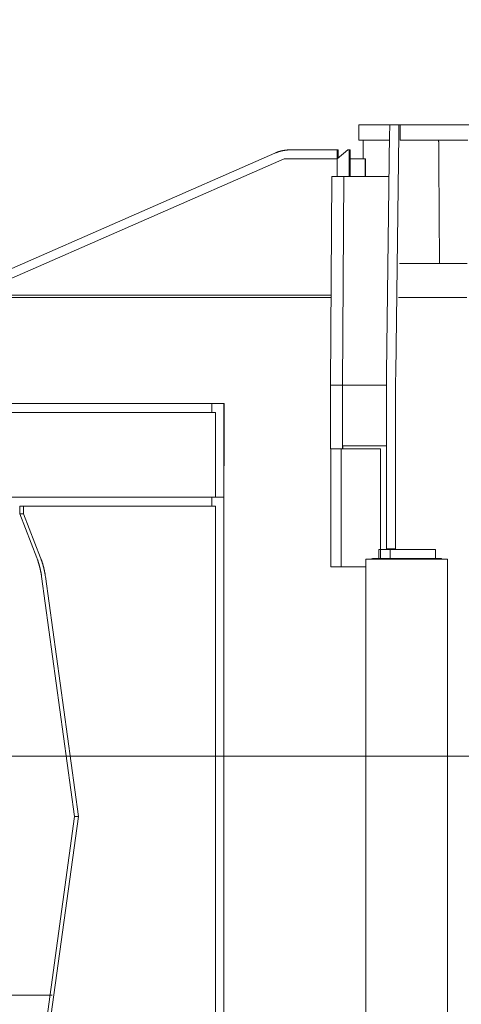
# Model space of a CAD drawing. Extents: x 0 to 59450, y 0 to 42050.
# Tile 97 of 256: x 24582 to 24874, y 7651 to 8301. Entities that reach past the tile are written whole.
import ezdxf

# ---------------------------------------------------------------- set-up
doc = ezdxf.new("R2010")
doc.units = 0
doc.header["$LTSCALE"] = 20
doc.header["$MEASUREMENT"] = 0
doc.layers.get('0').update_dxf_attribs({"linetype": 'CONTINUOUS'})
doc.layers.get('Defpoints').update_dxf_attribs({"linetype": 'CONTINUOUS'})
doc.dimstyles.new('DXF001', dxfattribs={"dimtxt": 3.1, "dimasz": 2, "dimexe": 2, "dimexo": 0.8, "dimgap": 0.09, "dimtad": 1, "dimdsep": 46, "dimtxsty": 'STANDARD', "dimcen": 0.09, "dimazin": 2, "dimtfac": 0.645161, "dimtdec": 4, "dimtmove": 0, "dimatfit": 3, "dimfxl": 1, "dimtvp": 0.66129, "dimtolj": 1, "dimtzin": 0, "dimarcsym": 0})

# ---------------------------------------------------------------- blocks, each defined once
blk = doc.blocks.new('_OPEN')
at = {"color": 0, "linetype": 'ByBlock', "lineweight": -2}
for p, q in [((-1, 0.166667), (0, 0)), ((0, 0), (-1, -0.166667)), ((0, 0), (-1, 0))]:
    blk.add_line(p, q, dxfattribs=at)
blk = doc.blocks.new('*D30')
at = {"color": 0, "linetype": 'Continuous', "lineweight": -2}
for p, q in [((29198.94, 9314.54), (23516.2, 9314.54)), ((23518.2, 9312.54), (23518.2, 6317.04)), ((29202.69, 6315.04), (23516.2, 6315.04))]:
    blk.add_line(p, q, dxfattribs=at)
at = {"layer": 'Defpoints', "color": 0, "linetype": 'Continuous'}
for p in [(29199.74, 9314.54), (23518.2, 6315.04), (29203.49, 6315.04)]:
    blk.add_point(p, dxfattribs=at)
at = {"color": 0, "linetype": 'Continuous', "lineweight": -2, "xscale": 2, "yscale": 2, "zscale": 2}
for p, rotation in [((23518.2, 9314.54), 90), ((23518.2, 6315.04), 270)]:
    blk.add_blockref('_OPEN', p, dxfattribs=dict(at, rotation=rotation))
at = {"color": 0, "linetype": 'Continuous', "lineweight": 13, "insert": (23468.11, 7988.69), "char_height": 100, "attachment_point": 5, "rotation": 90}
blk.add_mtext('\\A1;\\A1;3000', dxfattribs=at)

msp = doc.modelspace()

# ---------------------------------------------------------------- linework, layer by layer
at = {"color": 3, "linetype": 'Continuous', "lineweight": 13}
for p, q in [((24805.959, 8221.774), (24805.959, 8231.774)), ((24821.986, 8231.774), (24805.959, 8231.774)), ((24821.986, 8231.774), (24826.374, 8231.774)), ((24826.374, 8231.773), (24826.368, 8231.766)), ((24832.374, 8231.774), (24826.374, 8231.774)), ((24832.257, 8228.913), (24832.263, 8229.19)), ((24832.263, 8229.19), (24832.268, 8229.454)), ((24832.374, 8231.774), (24833.121, 8231.774)), ((24833.121, 8231.774), (24833.121, 8221.774)), ((24833.122, 8231.774), (24838.256, 8231.774)), ((24855.958, 8231.774), (24838.256, 8231.774)), ((24855.958, 8231.774), (24856.514, 8231.774)), ((24861.549, 8231.774), (24856.514, 8231.774)), ((24861.549, 8231.774), (24881.548, 8231.774)), ((24826.204, 8225.431), (24824.235, 8067.96)), ((24826.215, 8226.314), (24826.203, 8225.43)), ((24826.23, 8227.378), (24826.224, 8226.973)), ((24826.235, 8227.671), (24826.23, 8227.378)), ((24826.24, 8227.989), (24826.235, 8227.671)), ((24826.246, 8228.318), (24826.24, 8227.989)), ((24826.252, 8228.625), (24826.246, 8228.318)), ((24826.257, 8228.913), (24826.252, 8228.625)), ((24830.235, 8067.96), (24832.204, 8225.431)), ((24832.203, 8225.43), (24832.208, 8225.833)), ((24832.208, 8225.833), (24832.213, 8226.225)), ((24832.213, 8226.225), (24832.219, 8226.605)), ((24832.219, 8226.605), (24832.224, 8226.973)), ((24832.224, 8226.973), (24832.23, 8227.328)), ((24832.23, 8227.328), (24832.235, 8227.671)), ((24832.235, 8227.671), (24832.24, 8228.001)), ((24832.24, 8228.001), (24832.246, 8228.318)), ((24832.246, 8228.318), (24832.252, 8228.622)), ((24832.252, 8228.622), (24832.257, 8228.913)), ((24805.959, 8221.774), (24821.986, 8221.774)), ((24808.697, 8218.12), (24808.689, 8218.563)), ((24808.705, 8217.649), (24808.697, 8218.12)), ((24808.713, 8217.151), (24808.705, 8217.649)), ((24808.72, 8216.626), (24808.713, 8217.151)), ((24808.728, 8216.075), (24808.72, 8216.626)), ((24821.986, 8221.774), (24826.158, 8221.774)), ((24833.122, 8221.774), (24838.256, 8221.774)), ((24838.256, 8221.774), (24855.958, 8221.774)), ((24856.514, 8221.774), (24855.958, 8221.774)), ((24856.514, 8221.774), (24861.549, 8221.774)), ((24858.565, 8221.775), (24858.574, 8221.758)), ((24858.716, 8216.888), (24858.724, 8216.301)), ((24858.724, 8216.301), (24858.732, 8215.682)), ((24878.013, 8221.774), (24861.549, 8221.774)), ((24750.316, 8213.095), (24537.053, 8119.821)), ((24750.315, 8213.097), (24750.641, 8213.237)), ((24791.551, 8215.274), (24760.734, 8215.274)), ((24798.5, 8215.274), (24791.542, 8209.4)), ((24791.551, 8209.407), (24791.551, 8215.274)), ((24792.116, 8215.274), (24791.551, 8215.274)), ((24792.116, 8215.274), (24792.116, 8209.885)), ((24798.5, 8215.274), (24799.495, 8215.274)), ((24799.495, 8215.274), (24799.495, 8197.774)), ((24800.069, 8215.274), (24799.495, 8215.274)), ((24800.069, 8197.774), (24800.069, 8215.274)), ((24808.735, 8215.499), (24808.728, 8216.075)), ((24808.743, 8214.898), (24808.735, 8215.499)), ((24808.75, 8214.272), (24808.743, 8214.898)), ((24808.757, 8213.623), (24808.75, 8214.272)), ((24808.764, 8212.95), (24808.757, 8213.623)), ((24808.771, 8212.256), (24808.764, 8212.95)), ((24808.778, 8211.54), (24808.771, 8212.256)), ((24808.784, 8210.804), (24808.778, 8211.54)), ((24808.791, 8210.049), (24808.784, 8210.804)), ((24808.797, 8209.274), (24808.791, 8210.049)), ((24858.732, 8215.682), (24858.741, 8215.037)), ((24858.741, 8215.037), (24858.748, 8214.367)), ((24858.748, 8214.367), (24858.756, 8213.656)), ((24858.756, 8213.656), (24858.764, 8212.896)), ((24858.764, 8212.896), (24858.772, 8212.167)), ((24858.772, 8212.167), (24858.778, 8211.493)), ((24858.778, 8211.493), (24858.786, 8210.577)), ((24858.786, 8210.577), (24858.798, 8209.101)), ((24756.496, 8209.274), (24550.719, 8119.274)), ((24756.496, 8209.274), (24791.495, 8209.274)), ((24791.495, 8209.274), (24791.542, 8209.274)), ((24791.495, 8197.774), (24791.495, 8209.274)), ((24791.542, 8197.774), (24791.542, 8209.4)), ((24810.116, 8209.274), (24800.069, 8209.274)), ((24810.116, 8209.274), (24810.151, 8209.274)), ((24810.116, 8197.774), (24810.116, 8209.274)), ((24810.151, 8197.774), (24810.151, 8209.274)), ((24858.798, 8209.101), (24858.813, 8207.129)), ((24858.812, 8207.129), (24859.278, 8140.274)), ((24787.041, 8059.774), (24788.005, 8197.774)), ((24788.005, 8197.774), (24796.005, 8197.774)), ((24796.005, 8197.774), (24795.041, 8059.774)), ((24825.858, 8197.774), (24796.005, 8197.774)), ((24877.442, 8140.274), (24832.646, 8140.274)), ((24787.456, 8119.274), (24542.864, 8119.274)), ((24787.446, 8117.774), (24539.849, 8117.774)), ((24877.287, 8117.774), (24832.159, 8117.774)), ((24824.221, 8066.756), (24824.216, 8066.311)), ((24824.225, 8067.18), (24824.221, 8066.756)), ((24824.23, 8067.582), (24824.225, 8067.18)), ((24824.234, 8067.961), (24824.23, 8067.582)), ((24830.224, 8067.042), (24830.234, 8067.961)), ((24824.174, 8060.079), (24824.171, 8059.411)), ((24824.178, 8060.734), (24824.174, 8060.079)), ((24824.181, 8061.374), (24824.178, 8060.734)), ((24824.185, 8061.997), (24824.181, 8061.374)), ((24824.188, 8062.603), (24824.185, 8061.997)), ((24824.192, 8063.192), (24824.188, 8062.603)), ((24824.196, 8063.762), (24824.192, 8063.192)), ((24824.2, 8064.313), (24824.196, 8063.762)), ((24824.204, 8064.843), (24824.2, 8064.313)), ((24824.208, 8065.354), (24824.204, 8064.843)), ((24824.212, 8065.843), (24824.208, 8065.354)), ((24824.216, 8066.311), (24824.212, 8065.843)), ((24830.171, 8059.411), (24830.174, 8060.08)), ((24830.174, 8060.08), (24830.177, 8060.734)), ((24830.177, 8060.734), (24830.181, 8061.374)), ((24830.181, 8061.374), (24830.184, 8061.997)), ((24830.184, 8061.997), (24830.188, 8062.604)), ((24830.188, 8062.604), (24830.192, 8063.192)), ((24830.192, 8063.192), (24830.195, 8063.759)), ((24830.195, 8063.759), (24830.199, 8064.313)), ((24830.199, 8064.313), (24830.204, 8064.856)), ((24830.204, 8064.856), (24830.208, 8065.354)), ((24830.208, 8065.354), (24830.211, 8065.794)), ((24830.211, 8065.794), (24830.216, 8066.311)), ((24787.041, 8017.774), (24787.041, 8059.774)), ((24787.041, 8059.774), (24795.041, 8059.774)), ((24795.041, 8059.774), (24824.173, 8059.774)), ((24795.041, 8059.774), (24795.041, 8017.774)), ((24824.153, 8053.679), (24824.151, 8053.026)), ((24824.154, 8054.398), (24824.153, 8053.679)), ((24824.156, 8055.16), (24824.154, 8054.398)), ((24824.158, 8055.897), (24824.156, 8055.16)), ((24824.161, 8056.614), (24824.158, 8055.897)), ((24824.163, 8057.328), (24824.161, 8056.614)), ((24824.166, 8058.035), (24824.163, 8057.328)), ((24824.169, 8058.729), (24824.166, 8058.035)), ((24824.171, 8059.411), (24824.169, 8058.729)), ((24830.151, 8052.932), (24830.152, 8053.679)), ((24830.152, 8053.679), (24830.154, 8054.422)), ((24830.154, 8054.422), (24830.156, 8055.16)), ((24830.156, 8055.16), (24830.158, 8055.891)), ((24830.158, 8055.891), (24830.161, 8056.614)), ((24830.161, 8056.614), (24830.163, 8057.329)), ((24830.163, 8057.329), (24830.166, 8058.035)), ((24830.166, 8058.035), (24830.168, 8058.729)), ((24830.168, 8058.729), (24830.171, 8059.411)), ((24708.633, 8047.774), (24348.546, 8047.774)), ((24716.633, 8047.774), (24708.633, 8047.774)), ((24708.633, 8041.774), (24708.633, 8047.774)), ((24716.633, 8047.774), (24716.633, 7985.774)), ((24716.857, 8047.774), (24716.633, 8047.774)), ((24716.857, 8047.773), (24716.839, 8044.328)), ((24824.147, 8049.177), (24824.063, 7951.774)), ((24824.148, 8050.882), (24824.145, 8049.178)), ((24824.15, 8052.183), (24824.148, 8050.882)), ((24824.151, 8053.026), (24824.15, 8052.183)), ((24830.063, 7951.774), (24830.146, 8049.177)), ((24830.145, 8049.178), (24830.146, 8049.928)), ((24830.146, 8049.928), (24830.147, 8050.679)), ((24830.147, 8050.679), (24830.148, 8051.431)), ((24830.148, 8051.431), (24830.149, 8052.183)), ((24830.149, 8052.183), (24830.151, 8052.932)), ((24711.154, 8041.774), (24563.529, 8041.774)), ((24711.154, 8041.774), (24711.154, 7985.774)), ((24716.821, 8040.844), (24716.805, 8037.32)), ((24716.839, 8044.328), (24716.821, 8040.844)), ((24716.805, 8037.32), (24716.789, 8033.76)), ((24716.774, 8030.169), (24716.759, 8026.551)), ((24716.789, 8033.76), (24716.774, 8030.169)), ((24716.746, 8022.908), (24716.732, 8019.245)), ((24716.759, 8026.551), (24716.746, 8022.908)), ((24716.72, 8015.565), (24716.708, 8011.872)), ((24716.732, 8019.245), (24716.72, 8015.565)), ((24787.041, 8017.774), (24795.041, 8017.774)), ((24787.251, 7939.774), (24787.251, 8017.774)), ((24794.209, 7939.774), (24794.209, 8017.774)), ((24824.121, 8019.774), (24795.041, 8019.774)), ((24795.041, 8017.774), (24795.209, 8017.774)), ((24820.208, 8017.774), (24795.209, 8017.774)), ((24795.251, 8017.774), (24795.251, 8019.774)), ((24820.208, 8017.774), (24820.208, 7945.274)), ((24820.25, 8017.774), (24820.208, 8017.774)), ((24820.25, 7945.274), (24820.25, 8017.774)), ((24716.697, 8008.169), (24716.687, 8004.46)), ((24716.708, 8011.872), (24716.697, 8008.169)), ((24716.687, 8004.46), (24716.677, 8000.747)), ((24716.668, 7997.034), (24716.659, 7993.324)), ((24716.677, 8000.747), (24716.668, 7997.034)), ((24716.651, 7989.621), (24716.644, 7985.927)), ((24716.659, 7993.324), (24716.651, 7989.621)), ((24563.529, 7985.774), (24711.154, 7985.774)), ((24708.633, 7979.774), (24708.633, 7985.774)), ((24711.155, 7985.774), (24716.633, 7985.774)), ((24716.637, 7982.242), (24716.631, 7978.566)), ((24716.633, 7957.79), (24716.633, 7985.774)), ((24716.633, 7985.774), (24716.683, 7985.774)), ((24716.644, 7985.927), (24716.637, 7982.242)), ((24581.586, 7974.774), (24581.586, 7979.774)), ((24581.586, 7979.774), (24584.106, 7979.774)), ((24711.154, 7979.774), (24584.106, 7979.774)), ((24584.106, 7979.774), (24584.106, 7974.774)), ((24711.154, 7979.774), (24711.154, 7569.774)), ((24716.631, 7978.566), (24716.626, 7974.92)), ((24592.911, 7945.654), (24581.586, 7974.774)), ((24581.586, 7974.774), (24584.106, 7974.774)), ((24584.106, 7974.774), (24595.432, 7945.654)), ((24716.621, 7971.313), (24716.617, 7967.673)), ((24716.626, 7974.92), (24716.621, 7971.313)), ((24716.613, 7963.978), (24716.61, 7960.521)), ((24716.617, 7967.673), (24716.613, 7963.978)), ((24716.607, 7957.407), (24716.605, 7953.478)), ((24716.61, 7960.521), (24716.607, 7957.407)), ((24716.605, 7953.478), (24716.603, 7947.52)), ((24819.098, 7951.274), (24819.098, 7945.274)), ((24819.098, 7951.274), (24824.063, 7951.274)), ((24824.063, 7951.774), (24830.063, 7951.774)), ((24850.062, 7951.274), (24824.063, 7951.274)), ((24826.503, 7951.274), (24826.503, 7945.274)), ((24830.297, 7951.774), (24830.063, 7951.774)), ((24850.062, 7951.274), (24855.097, 7951.274)), ((24855.097, 7951.274), (24856.438, 7951.274)), ((24856.438, 7951.274), (24856.438, 7945.274)), ((24595.432, 7945.653), (24595.582, 7945.264)), ((24716.603, 7947.52), (24716.601, 7939.774)), ((24810.503, 7944.874), (24810.503, 7444.674)), ((24864.503, 7944.774), (24810.503, 7944.774)), ((24864.503, 7944.774), (24810.503, 7944.774)), ((24815.002, 7945.274), (24814.987, 7945.274)), ((24815.003, 7945.274), (24819.098, 7945.274)), ((24824.063, 7945.274), (24819.098, 7945.274)), ((24824.063, 7945.274), (24850.062, 7945.274)), ((24855.097, 7945.274), (24850.062, 7945.274)), ((24855.097, 7945.274), (24860.003, 7945.274)), ((24860.868, 7944.774), (24860.851, 7944.802)), ((24864.503, 7444.674), (24864.503, 7944.874)), ((24716.602, 7939.774), (24716.602, 7609.774)), ((24787.251, 7939.774), (24794.207, 7939.774)), ((24794.209, 7939.774), (24810.503, 7939.774)), ((24596.068, 7933.448), (24596.008, 7933.866)), ((24617.885, 7774.774), (24596.068, 7933.448)), ((24598.588, 7933.448), (24620.406, 7774.774)), ((38500.848, 7814.774), (23765.567, 7814.774)), ((24596.068, 7616.099), (24617.885, 7774.774)), ((24620.406, 7774.774), (24598.588, 7616.099)), ((24620.406, 7774.774), (24617.885, 7774.774)), ((24077.026, 7656.774), (24601.66, 7656.774)), ((24077.026, 7656.774), (24603.026, 7656.774))]:
    msp.add_line(p, q, dxfattribs=at)
for centre, radius, start, end in [((25052.259, 8224.143), 226.052, 178.720832, 178.790873), ((25014.35, 8225.055), 188.133, 178.660363, 178.740947), ((24987.897, 8226.345), 161.658, 178.80944, 178.898026), ((24962.108, 8226.367), 135.875, 178.493211, 178.592714), ((24937.969, 8227.029), 111.727, 178.393285, 178.50705), ((24916.813, 8227.655), 90.561, 178.282327, 178.414016), ((24898.979, 8228.588), 72.709, 178.443915, 178.596486), ((24883.324, 8228.747), 57.056, 177.995966, 178.17638), ((24870.204, 8229.228), 43.928, 177.809278, 178.024582), ((24859.09, 8229.68), 32.804, 177.591009, 177.854764), ((24850.154, 8230.076), 23.859, 177.313718, 177.641087), ((24842.894, 8230.441), 16.59, 176.974584, 177.396606), ((24837.36, 8230.754), 11.047, 176.521055, 177.078477), ((24833.154, 8231.105), 6.828, 176.53641, 177.31923), ((24830.224, 8231.259), 3.895, 175.04768, 176.205176), ((24828.261, 8231.449), 1.923, 173.708246, 175.633088), ((24827.127, 8231.591), 0.78, 171.273919, 174.947733), ((24826.561, 8231.693), 0.205, 165.396961, 175.496007), ((24826.384, 8231.75), 0.0223, 134.592579, 193.702945), ((25035.157, 8224.703), 202.945, 178.588202, 178.658716), ((25003.917, 8225.459), 171.696, 178.504791, 178.583601), ((24976.07, 8226.161), 143.84, 178.406392, 178.494782), ((24951.526, 8227.399), 119.273, 178.572989, 178.672936), ((24930.49, 8227.422), 98.244, 178.16777, 178.280691), ((24910.615, 8228.036), 78.359, 178.020695, 178.152077), ((24893.001, 8228.618), 60.735, 177.839434, 177.995184), ((24880.416, 8229.07), 48.142, 177.63259, 177.812278), ((24871.49, 8229.399), 39.211, 177.375848, 177.574885), ((24858.673, 8230.177), 26.371, 177.52338, 177.789013), ((24847.654, 8230.517), 15.349, 176.611667, 177.014538), ((24845.228, 8230.636), 12.92, 176.091103, 176.503096), ((24857.658, 8229.905), 25.371, 176.182484, 176.356016), ((24836.969, 8231.137), 4.649, 173.54444, 174.363543), ((24833.486, 8231.501), 1.147, 169.024971, 172.065858), ((24833.096, 8231.57), 0.751, 164.254727, 168.459443), ((25279.839, 8220.448), 453.662, 179.17586, 179.259088), ((24806.6, 8221.366), 2.008, 8.701622, 11.754809), ((24805.48, 8221.243), 3.134, 5.652408, 7.832389), ((24795.915, 8220.612), 12.718, 3.643744, 4.233992), ((24741.829, 8217.829), 66.875, 2.947988, 3.078378), ((24773.222, 8219.639), 35.432, 2.338495, 2.63656), ((24766.288, 8219.397), 42.37, 1.992059, 2.282161), ((24736.128, 8218.366), 72.547, 1.786092, 1.97845), ((24701.129, 8216.926), 107.575, 1.826561, 1.971223), ((24676.44, 8216.694), 132.26, 1.455915, 1.586465), ((24641.854, 8215.841), 166.856, 1.333444, 1.446684), ((24593.949, 8214.759), 214.773, 1.228825, 1.324609), ((24540.033, 8213.617), 268.701, 1.143383, 1.225893), ((24483.232, 8212.507), 325.513, 1.065936, 1.139119), ((24858.53, 8221.725), 0.055, 343.191534, 397.479454), ((24857.896, 8221.593), 0.697, 2.719175, 9.612356), ((24855.869, 8221.356), 2.737, 3.204866, 5.646802), ((24851.837, 8221.031), 6.78, 2.770473, 4.049164), ((24844.838, 8220.594), 13.794, 2.407165, 3.174917), ((24834.362, 8220.07), 24.282, 2.086266, 2.605136), ((24819.319, 8219.431), 39.338, 1.848852, 2.218261), ((24799.61, 8218.716), 59.06, 1.645802, 1.925964), ((24773.757, 8217.881), 84.927, 1.490449, 1.708013), ((24742.077, 8216.975), 116.62, 1.354943, 1.530561), ((24702.786, 8215.946), 155.924, 1.247877, 1.391474), ((24656.733, 8215.329), 201.98, 1.017769, 1.138385), ((24602.055, 8213.643), 256.68, 1.074885, 1.177116), ((24540.3, 8212.384), 318.448, 1.004508, 1.09298), ((24467.628, 8211.726), 391.12, 0.837652, 0.914309), ((24385.564, 8209.5), 473.209, 0.894638, 0.961902), ((24760.755, 8189.178), 26.098, 112.020657, 112.801964), ((24760.794, 8189.154), 26.135, 111.301272, 112.079856), ((24760.822, 8188.96), 26.326, 110.426942, 111.204626), ((24760.795, 8189.082), 26.202, 109.685508, 110.465436), ((24760.796, 8189.09), 26.195, 108.911648, 109.692677), ((24760.788, 8189.077), 26.204, 108.104972, 108.886573), ((24760.795, 8189.127), 26.159, 107.370498, 108.152472), ((24760.783, 8189.039), 26.24, 106.506881, 107.289642), ((24760.788, 8189.083), 26.199, 105.760562, 106.543806), ((24760.776, 8189.128), 26.153, 104.978911, 105.762783), ((24760.783, 8189.078), 26.202, 104.180671, 104.964668), ((24760.776, 8189.092), 26.187, 103.388292, 104.172266), ((24760.777, 8189.052), 26.226, 102.586845, 103.371541), ((24760.757, 8189.181), 26.096, 101.818967, 102.605216), ((24760.775, 8189.048), 26.23, 101.014743, 101.799131), ((24760.795, 8188.962), 26.319, 100.240817, 101.020507), ((24760.76, 8189.096), 26.18, 99.431005, 100.217267), ((24760.672, 8189.653), 25.617, 98.638897, 99.440642), ((24760.789, 8188.974), 26.305, 97.88933, 98.668507), ((24761.011, 8187.349), 27.945, 97.156541, 97.88452), ((24760.692, 8189.448), 25.823, 96.232466, 97.034395), ((24760.287, 8193.083), 22.166, 95.257064, 96.210492), ((24760.933, 8187.933), 27.353, 94.891913, 95.617623), ((24764.672, 8145.142), 70.307, 94.699279, 94.953625), ((24760.389, 8192.656), 22.605, 92.729532, 93.747557), ((24760.299, 8195.064), 20.196, 91.050321, 92.798954), ((24761.572, 8161.433), 53.848, 90.890215, 91.748053), ((25383.725, 8060.621), 553.539, 179.335336, 179.411029), ((24490.262, 7906.763), 109.768, 20.255245, 20.750019), ((24554.749, 7930.227), 41.147, 19.682497, 20.691292), ((24550.093, 7928.598), 46.079, 19.054137, 19.639652), ((24454.951, 7896.886), 146.366, 18.485217, 18.62913), ((24540.577, 7925.588), 56.057, 17.995435, 18.410965), ((24545.872, 7926.36), 53.183, 20.370906, 20.821102), ((24545.695, 7926.305), 53.368, 19.910678, 20.359785), ((24545.569, 7926.266), 53.499, 19.455394, 19.903803), ((24545.524, 7926.256), 53.546, 19.001503, 19.449935), ((24545.454, 7926.233), 53.619, 18.551685, 18.999881), ((24545.372, 7926.207), 53.705, 18.102683, 18.550554), ((24815.903, 7943.726), 2.053, 148.201917, 149.331947), ((24814.821, 7944.398), 0.78, 145.922921, 148.221354), ((24814.897, 7944.372), 0.857, 146.052304, 147.391946), ((24816.34, 7943.342), 2.63, 144.654536, 144.994876), ((24815.039, 7944.213), 1.066, 141.423163, 142.381517), ((24814.887, 7944.384), 0.841, 142.768792, 144.025607), ((24814.995, 7944.251), 1.009, 139.409267, 140.468095), ((24815.057, 7944.259), 1.052, 141.000866, 141.96321), ((24815.009, 7944.26), 1.014, 138.290405, 139.319995), ((24814.992, 7944.292), 0.98, 137.983972, 139.043137), ((24815.005, 7944.238), 1.026, 135.177099, 136.216043), ((24815.01, 7944.301), 0.987, 136.950745, 137.980773), ((24815.007, 7944.262), 1.012, 134.172125, 135.207509), ((24815.005, 7944.276), 1.001, 133.631513, 134.668971), ((24815.007, 7944.231), 1.034, 130.96823, 132.00351), ((24815.007, 7944.298), 0.985, 132.500132, 133.534295), ((24815.007, 7944.255), 1.017, 129.77632, 130.810046), ((24815.007, 7944.266), 1.009, 129.176067, 130.209279), ((24815.007, 7944.276), 1.001, 128.491602, 129.523344), ((24815.007, 7944.287), 0.993, 127.86889, 128.899617), ((24815.007, 7944.241), 1.029, 125.239373, 126.268401), ((24815.007, 7944.25), 1.021, 124.529347, 125.557172), ((24815.007, 7944.259), 1.015, 123.807212, 124.83289), ((24815.008, 7944.268), 1.007, 123.072057, 124.096264), ((24815.007, 7944.276), 1.001, 122.270694, 123.292377), ((24815.007, 7944.284), 0.994, 121.481661, 122.501633), ((24815.007, 7944.291), 0.988, 120.679386, 121.696449), ((24815.006, 7944.241), 1.03, 118.248222, 119.263335), ((24815.007, 7944.247), 1.025, 117.389709, 118.401543), ((24815.007, 7944.31), 0.97, 118.10028, 119.109933), ((24815.006, 7944.258), 1.016, 115.688412, 116.694427), ((24815.006, 7944.264), 1.011, 114.818196, 115.821807), ((24815.006, 7944.268), 1.007, 113.906357, 114.905985), ((24815.006, 7944.272), 1.003, 113.010536, 114.007544), ((24815.006, 7944.217), 1.054, 110.867921, 111.860615), ((24815.006, 7944.279), 0.996, 111.151956, 112.141825), ((24815.006, 7944.281), 0.994, 110.157553, 111.142791), ((24815.006, 7944.284), 0.992, 109.24434, 110.226556), ((24815.005, 7944.226), 1.046, 107.194863, 108.172148), ((24815.006, 7944.287), 0.988, 107.290111, 108.264188), ((24815.005, 7944.287), 0.988, 106.280497, 107.249359), ((24815.005, 7944.229), 1.044, 104.438189, 105.403667), ((24815.005, 7944.287), 0.988, 104.29529, 105.255282), ((24815.005, 7944.228), 1.045, 102.570535, 103.52698), ((24815.005, 7944.286), 0.989, 102.307236, 103.257955), ((24815.005, 7944.285), 0.989, 101.351974, 102.298981), ((24815.004, 7944.221), 1.052, 99.700819, 100.64183), ((24815.005, 7944.281), 0.993, 99.388138, 100.32534), ((24815.004, 7944.278), 0.996, 98.380133, 99.311265), ((24815.003, 7944.276), 0.998, 97.400716, 98.327722), ((24815.004, 7944.27), 1.004, 96.453268, 97.373464), ((24815.003, 7944.268), 1.006, 95.500339, 96.417004), ((24815.002, 7944.264), 1.009, 94.509215, 95.420995), ((24815.003, 7944.259), 1.015, 93.622757, 94.528118), ((24815.003, 7944.245), 1.029, 92.666312, 93.558474), ((24815.003, 7944.25), 1.023, 91.806655, 92.703058), ((24815.002, 7944.271), 1.003, 90.867444, 91.782014), ((24859.925, 7943.254), 2.022, 85.667847, 87.825529), ((24860.043, 7944.485), 0.785, 83.111432, 87.432012), ((24860.034, 7944.405), 0.866, 80.626804, 83.167879), ((24859.688, 7942.875), 2.433, 77.742702, 78.464582), ((24859.985, 7944.235), 1.041, 75.966596, 77.831232), ((24860.043, 7944.41), 0.857, 74.433057, 76.84827), ((24860.006, 7944.285), 0.987, 72.286309, 74.346126), ((24859.979, 7944.189), 1.088, 70.565069, 72.453848), ((24859.999, 7944.27), 1.004, 68.063931, 70.079937), ((24860.008, 7944.31), 0.964, 65.620929, 67.692638), ((24860, 7944.253), 1.019, 64.508328, 66.546218), ((24859.997, 7944.259), 1.015, 62.194528, 64.217921), ((24859.999, 7944.275), 1, 59.790284, 61.824687), ((24860, 7944.259), 1.014, 58.276221, 60.314086), ((24859.998, 7944.294), 0.986, 55.080422, 57.111932), ((24859.998, 7944.244), 1.027, 54.640283, 56.667523), ((24859.996, 7944.277), 1.001, 51.457158, 53.478873), ((24859.997, 7944.253), 1.019, 50.306593, 52.323898), ((24859.995, 7944.284), 0.997, 47.09409, 49.102164), ((24859.996, 7944.257), 1.016, 46.124141, 48.124814), ((24859.993, 7944.285), 0.998, 42.906128, 44.89316), ((24859.994, 7944.258), 1.016, 42.117515, 44.098001), ((24859.994, 7944.257), 1.016, 40.163593, 42.13424), ((24859.992, 7944.284), 1.001, 36.991055, 38.944407), ((24859.982, 7944.245), 1.033, 36.438129, 38.35555), ((24859.994, 7944.281), 1.002, 33.270304, 35.201504), ((24860.02, 7944.265), 0.99, 32.851254, 34.826957), ((24550.728, 7928.645), 45.459, 17.737903, 18.284125), ((24543.542, 7926.413), 52.983, 17.211217, 17.669449), ((24539.109, 7925.19), 57.58, 16.652829, 17.067952), ((24542.366, 7926.008), 54.225, 16.367121, 16.811226), ((24543.569, 7926.405), 52.959, 15.865134, 16.321766), ((24542.549, 7926.205), 53.995, 15.326298, 15.773583), ((24542.087, 7925.92), 54.516, 15.04286, 15.485971), ((24542.318, 7926.103), 54.246, 14.474157, 14.91962), ((24542.372, 7926.103), 54.193, 14.042974, 14.489173), ((24542.219, 7926.045), 54.356, 13.617889, 14.062929), ((24542.126, 7926.001), 54.457, 13.195143, 13.6395), ((24542.089, 7926.101), 54.47, 12.639602, 13.083796), ((24542.045, 7925.94), 54.549, 12.351261, 12.795171), ((24541.978, 7926.031), 54.594, 11.799068, 12.242514), ((24541.924, 7925.995), 54.655, 11.381418, 11.824454), ((24541.866, 7925.958), 54.719, 10.964485, 11.407095), ((24545.289, 7926.305), 53.753, 17.527999, 17.975486), ((24545.217, 7926.151), 53.869, 17.214147, 17.661361), ((24545.147, 7926.122), 53.944, 16.774358, 17.221252), ((24545.084, 7926.096), 54.013, 16.335153, 16.78181), ((24545.003, 7926.19), 54.064, 15.769397, 16.215605), ((24544.908, 7926.024), 54.2, 15.46569, 15.911356), ((24544.877, 7926.13), 54.202, 14.902971, 15.34859), ((24544.897, 7925.994), 54.218, 14.60136, 15.047432), ((24544.72, 7926.055), 54.374, 14.047453, 14.492056), ((24544.354, 7925.942), 54.756, 13.6271, 14.068659), ((24544.693, 7926.148), 54.378, 13.055624, 13.500613), ((24545.6, 7926.225), 53.478, 12.741257, 13.19482), ((24544.251, 7925.974), 54.849, 12.245523, 12.685908), ((24540.753, 7925.136), 58.445, 11.910338, 12.321363), ((24545.2, 7926.112), 53.892, 11.417825, 11.870826), ((24552.59, 7927.744), 46.326, 10.709111, 11.248143), ((24541.825, 7926.053), 54.741, 10.416515, 10.85878), ((24541.779, 7926.018), 54.793, 10.001922, 10.443815), ((24541.723, 7925.851), 54.877, 9.722429, 10.163836), ((24541.642, 7926.069), 54.921, 9.043074, 9.483771), ((24541.649, 7925.911), 54.938, 8.766039, 9.206708), ((24541.708, 7926.021), 54.863, 8.221354, 8.662406), ((24541.86, 7925.373), 57.311, 10.635948, 11.045248), ((24451.002, 7908.257), 149.767, 10.514237, 10.655856), ((24551.673, 7927.39), 47.297, 9.404025, 9.979693), ((24556.508, 7928.209), 42.393, 8.39111, 9.379881), ((24486.288, 7916.981), 113.503, 8.341935, 8.825576)]:
    msp.add_arc(centre, radius, start, end, dxfattribs=at)

# ---------------------------------------------------------------- dimensions: what is measured, and where the dimension line sits
at = {"linetype": 'Continuous', "lineweight": 13}
dim = msp.add_linear_dim(base=(23518.199, 6315.036), p1=(29199.739, 9314.536), p2=(29203.486, 6315.036), angle=90, text='\\A1;3000', dimstyle='DXF001', override={"dimtxt": 100, "dimasz": 2, "dimblk1": 'OPEN', "dimblk2": 'OPEN', "dimsah": 1}, dxfattribs=at)
dim.commit()
dim.dimension.update_dxf_attribs({"geometry": '*D30', "text_midpoint": (23518.199, 7988.686), "dimtype": 160})

doc.saveas('drawing.dxf')
